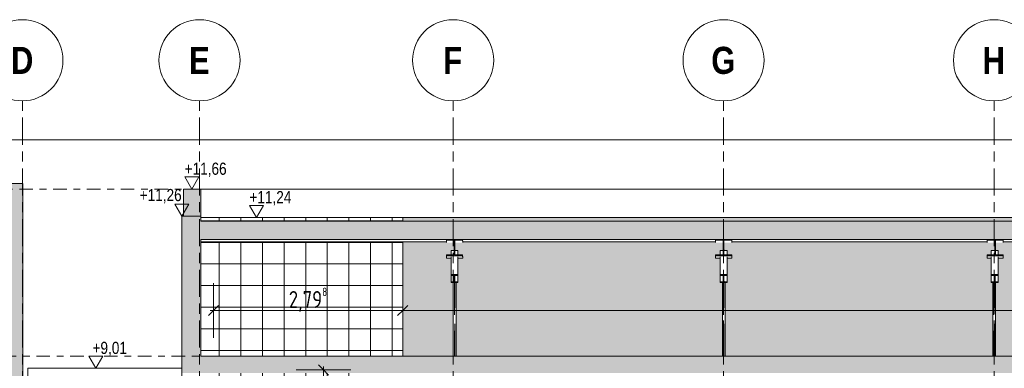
# Model space of a CAD drawing. Header units: metres. Extents: x -32 to 170, y -15 to 869.
# Tile 51 of 66: x 40.69 to 55.25, y 6.21 to 11.37. Entities that reach past the tile are written whole.
import ezdxf

# ---------------------------------------------------------------- set-up
doc = ezdxf.new("R2010")
doc.units = ezdxf.units.M
doc.header["$XCLIPFRAME"] = 2
for name, pattern in [('_Ebene_', [0.4, 0.2, -0.1, 0, -0.1]), ('_Rasterlinie_', [0.75, 0.4, -0.1, 0.15, -0.1]), ('Hidden', [0.714375, 0.47625, -0.238125])]:
    doc.linetypes.add(name, pattern=pattern)
for name, color, linetype, lineweight in [('A_Bem', 7, 'Continuous', 5), ('A_Bem-100', 7, 'Continuous', 5), ('A_Dach', 15, 'Continuous', 5), ('A_Ebenen', 130, 'Continuous', 5), ('A_Geschossdecken', 7, 'Continuous', 5), ('A_Geschossdecken_Schraffur', 7, 'Continuous', 5), ('A_Hoehenkoten', 124, 'Continuous', 5), ('A_Körper_Form', 7, 'Continuous', 5), ('A_Raster', 128, 'Continuous', 5), ('A_Scan-Pixelbild', 213, 'Continuous', 5), ('A_Tragw', 142, 'Continuous', 5), ('A_Tragwerksstützen', 7, 'Continuous', 5), ('A_Wand', 244, 'Continuous', 5), ('A_Wand_Schraff', 1, 'Continuous', 5), ('A_Wände_Oberflächenschraffur', 244, 'Continuous', 5)]:
    doc.layers.add(name, color=color, linetype=linetype, lineweight=lineweight)
doc.styles.add('Arial', font='arial.ttf', dxfattribs={"width": 0.8, "height": 0.18})
doc.styles.add('Arial Narrow_B', font='txt', dxfattribs={"height": 0.4})
doc.styles.add('ISOCPEUR_1', font='isocpeur.ttf', dxfattribs={"width": 0.8, "height": 0.25})
doc.dimstyles.new('BLB-Standard_2_5_Aussen', dxfattribs={"dimscale": 0.3048, "dimtxt": 0.248995, "dimasz": 0.492126, "dimexe": 1.32874, "dimexo": 0.0625, "dimgap": 0.032808, "dimtad": 1, "dimrnd": 0.001, "dimzin": 0, "dimdsep": 46, "dimtxsty": 'ISOCPEUR_1', "dimblk1": 'OBLIQUE', "dimblk2": 'OBLIQUE', "dimsah": 1, "dimcen": 0.09, "dimdle": 0.164042, "dimazin": 0, "dimtfac": 1, "dimtdec": 4, "dimtix": 1, "dimtmove": 0, "dimatfit": 3, "dimfxl": 1.32874, "dimfxlon": 1, "dimtvp": 1, "dimtolj": 1, "dimtzin": 0, "dimarcsym": 2})
picture_1 = doc.add_image_def('image1.jpg', size_in_pixel=(17396, 4678))
pattern_1 = [(0, (52.91895, 18.958), (0, 0.32), []), (90, (52.91895, 18.958), (-0.32, 2e-17), [])]

# ---------------------------------------------------------------- blocks, each defined once
blk = doc.blocks.new('M_W Shapes - IPE Träger 240 x 240-8069289-B')
at = {"layer": 'A_Tragw', "lineweight": 9}
h = blk.add_hatch(color=253, dxfattribs=at)
h.paths.add_polyline_path([(-4.085, 7.881), (-3.845, 7.881), (-3.845, 7.891), (-4.085, 7.891)], flags=0)
h.paths.add_polyline_path([(-3.954, 7.891), (-3.958, 7.894), (-3.96, 7.899), (-3.959, 8.107), (-3.955, 8.111), (-3.954, 8.111), (-3.974, 8.111), (-3.971, 8.107), (-3.97, 8.104), (-3.971, 7.895), (-3.974, 7.892), (-3.976, 7.891)], flags=0)
h.paths.add_polyline_path([(-3.977, 8.111), (-3.845, 8.111), (-3.845, 8.121), (-4.085, 8.121), (-4.085, 8.111)], flags=0)
at = {"layer": 'A_Tragw', "color": 250, "lineweight": 9}
for p, q in [((-3.845, 8.121), (-4.085, 8.121)), ((-4.085, 8.121), (-4.085, 8.111)), ((-4.085, 8.111), (-3.977, 8.111)), ((-4.085, 8.111), (-4.084, 8.075)), ((-3.97, 8.104), (-3.97, 7.899)), ((-3.96, 7.899), (-3.96, 8.104)), ((-3.952, 8.111), (-3.845, 8.111)), ((-3.845, 8.111), (-3.845, 8.121)), ((-3.845, 8.121), (-3.844, 8.085)), ((-3.845, 8.111), (-3.844, 8.075)), ((-3.977, 7.891), (-4.085, 7.891)), ((-4.085, 7.891), (-4.085, 7.881)), ((-4.085, 7.881), (-3.845, 7.881)), ((-4.085, 7.881), (-4.084, 7.845)), ((-3.959, 7.965), (-3.959, 7.955)), ((-3.845, 7.891), (-3.952, 7.891)), ((-3.845, 7.881), (-3.845, 7.891)), ((-3.845, 7.891), (-3.844, 7.855)), ((-3.845, 7.881), (-3.844, 7.845)), ((-4.022, 7.845), (-4.084, 7.845)), ((-3.844, 7.845), (-3.922, 7.845)), ((-3.844, 7.855), (-3.844, 7.845))]:
    blk.add_line(p, q, dxfattribs=at)
at = {"layer": 'A_Tragw', "color": 250, "lineweight": 9, "flags": 128}
for points in [[(-3.977, 8.111), (-3.976, 8.111), (-3.974, 8.111), (-3.973, 8.11), (-3.971, 8.108), (-3.971, 8.107), (-3.97, 8.105)], [(-3.96, 8.104), (-3.96, 8.105), (-3.959, 8.107), (-3.958, 8.108), (-3.957, 8.11), (-3.955, 8.111), (-3.954, 8.111), (-3.952, 8.111)], [(-3.97, 7.899), (-3.97, 7.897), (-3.971, 7.895), (-3.971, 7.894), (-3.973, 7.893), (-3.974, 7.892), (-3.976, 7.891), (-3.977, 7.891)], [(-3.952, 7.891), (-3.954, 7.891), (-3.955, 7.892), (-3.957, 7.893), (-3.958, 7.894), (-3.959, 7.895), (-3.96, 7.897), (-3.96, 7.899)]]:
    blk.add_lwpolyline(points, dxfattribs=at)
blk = doc.blocks.new('M_W Shapes - IPE Träger 240 x 240-8069297-B')
at = {"layer": 'A_Tragw', "lineweight": 9}
h = blk.add_hatch(color=253, dxfattribs=at)
h.paths.add_polyline_path([(-8.1, 7.881), (-7.86, 7.881), (-7.86, 7.891), (-8.1, 7.891)], flags=0)
h.paths.add_polyline_path([(-7.969, 7.891), (-7.973, 7.894), (-7.975, 7.899), (-7.974, 8.107), (-7.97, 8.111), (-7.969, 8.111), (-7.989, 8.111), (-7.986, 8.107), (-7.985, 8.104), (-7.986, 7.895), (-7.989, 7.892), (-7.991, 7.891)], flags=0)
h.paths.add_polyline_path([(-7.992, 8.111), (-7.86, 8.111), (-7.86, 8.121), (-8.1, 8.121), (-8.1, 8.111)], flags=0)
at = {"layer": 'A_Tragw', "color": 250, "lineweight": 9}
for p, q in [((-7.86, 8.121), (-8.1, 8.121)), ((-8.1, 8.121), (-8.1, 8.111)), ((-8.1, 8.111), (-7.992, 8.111)), ((-8.1, 8.111), (-8.099, 8.075)), ((-7.985, 8.104), (-7.985, 7.899)), ((-7.975, 7.899), (-7.975, 8.104)), ((-7.967, 8.111), (-7.86, 8.111)), ((-7.86, 8.111), (-7.86, 8.121)), ((-7.86, 8.121), (-7.859, 8.085)), ((-7.86, 8.111), (-7.859, 8.075)), ((-7.992, 7.891), (-8.1, 7.891)), ((-8.1, 7.891), (-8.1, 7.881)), ((-8.1, 7.881), (-7.86, 7.881)), ((-8.1, 7.881), (-8.099, 7.845)), ((-7.974, 7.965), (-7.974, 7.955)), ((-7.86, 7.891), (-7.967, 7.891)), ((-7.86, 7.881), (-7.86, 7.891)), ((-7.86, 7.891), (-7.859, 7.855)), ((-7.86, 7.881), (-7.859, 7.845)), ((-8.03, 7.845), (-8.099, 7.845)), ((-7.859, 7.845), (-7.93, 7.845)), ((-7.859, 7.855), (-7.859, 7.845))]:
    blk.add_line(p, q, dxfattribs=at)
at = {"layer": 'A_Tragw', "color": 250, "lineweight": 9, "flags": 128}
for points in [[(-7.992, 8.111), (-7.991, 8.111), (-7.989, 8.111), (-7.988, 8.11), (-7.986, 8.108), (-7.986, 8.107), (-7.985, 8.105)], [(-7.975, 8.104), (-7.975, 8.105), (-7.974, 8.107), (-7.973, 8.108), (-7.972, 8.11), (-7.97, 8.111), (-7.969, 8.111), (-7.967, 8.111)], [(-7.985, 7.899), (-7.985, 7.897), (-7.986, 7.895), (-7.986, 7.894), (-7.988, 7.893), (-7.989, 7.892), (-7.991, 7.891), (-7.992, 7.891)], [(-7.967, 7.891), (-7.969, 7.891), (-7.97, 7.892), (-7.972, 7.893), (-7.973, 7.894), (-7.974, 7.895), (-7.975, 7.897), (-7.975, 7.899)]]:
    blk.add_lwpolyline(points, dxfattribs=at)
blk = doc.blocks.new('M_W Shapes - IPE Träger 240 x 240-8069303-B')
at = {"layer": 'A_Tragw', "lineweight": 9}
h = blk.add_hatch(color=253, dxfattribs=at)
h.paths.add_polyline_path([(-12.08, 7.881), (-11.84, 7.881), (-11.84, 7.891), (-12.08, 7.891)], flags=0)
h.paths.add_polyline_path([(-11.949, 7.891), (-11.953, 7.894), (-11.955, 7.899), (-11.954, 8.107), (-11.95, 8.111), (-11.949, 8.111), (-11.969, 8.111), (-11.966, 8.107), (-11.965, 8.104), (-11.966, 7.895), (-11.969, 7.892), (-11.971, 7.891)], flags=0)
h.paths.add_polyline_path([(-11.972, 8.111), (-11.84, 8.111), (-11.84, 8.121), (-12.08, 8.121), (-12.08, 8.111)], flags=0)
at = {"layer": 'A_Tragw', "color": 250, "lineweight": 9}
for p, q in [((-11.84, 8.121), (-12.08, 8.121)), ((-12.08, 8.121), (-12.08, 8.111)), ((-12.08, 8.111), (-11.972, 8.111)), ((-12.08, 8.111), (-12.079, 8.075)), ((-11.965, 8.104), (-11.965, 7.899)), ((-11.955, 7.899), (-11.955, 8.104)), ((-11.947, 8.111), (-11.84, 8.111)), ((-11.84, 8.111), (-11.84, 8.121)), ((-11.84, 8.121), (-11.839, 8.085)), ((-11.84, 8.111), (-11.839, 8.075)), ((-11.972, 7.891), (-12.08, 7.891)), ((-12.08, 7.891), (-12.08, 7.881)), ((-12.08, 7.881), (-11.84, 7.881)), ((-12.08, 7.881), (-12.079, 7.845)), ((-11.954, 7.965), (-11.954, 7.955)), ((-11.84, 7.891), (-11.947, 7.891)), ((-11.84, 7.881), (-11.84, 7.891)), ((-11.84, 7.891), (-11.839, 7.855)), ((-11.84, 7.881), (-11.839, 7.845)), ((-12.01, 7.845), (-12.079, 7.845)), ((-11.839, 7.845), (-11.91, 7.845)), ((-11.839, 7.855), (-11.839, 7.845))]:
    blk.add_line(p, q, dxfattribs=at)
at = {"layer": 'A_Tragw', "color": 250, "lineweight": 9, "flags": 128}
for points in [[(-11.972, 8.111), (-11.971, 8.111), (-11.969, 8.111), (-11.968, 8.11), (-11.966, 8.108), (-11.966, 8.107), (-11.965, 8.105)], [(-11.955, 8.104), (-11.955, 8.105), (-11.954, 8.107), (-11.953, 8.108), (-11.952, 8.11), (-11.95, 8.111), (-11.949, 8.111), (-11.947, 8.111)], [(-11.965, 7.899), (-11.965, 7.897), (-11.966, 7.895), (-11.966, 7.894), (-11.968, 7.893), (-11.969, 7.892), (-11.971, 7.891), (-11.972, 7.891)], [(-11.947, 7.891), (-11.949, 7.891), (-11.95, 7.892), (-11.952, 7.893), (-11.953, 7.894), (-11.954, 7.895), (-11.955, 7.897), (-11.955, 7.899)]]:
    blk.add_lwpolyline(points, dxfattribs=at)
blk = doc.blocks.new('M_W Shapes-Column - IPE Träger 40 x 80-V122-B')
at = {"layer": 'A_Tragwerksstützen', "color": 250, "linetype": 'Hidden', "lineweight": 9}
for p, q in [((-3.983, 7.483), (-3.983, 6.395)), ((-3.975, 6.395), (-3.975, 7.483))]:
    blk.add_line(p, q, dxfattribs=at)
blk = doc.blocks.new('M_W Shapes-Column - IPE Träger 40 x 80-V123-B')
at = {"layer": 'A_Tragwerksstützen', "color": 250, "linetype": 'Hidden', "lineweight": 9}
for p, q in [((-7.983, 7.483), (-7.983, 6.395)), ((-7.975, 6.395), (-7.975, 7.483))]:
    blk.add_line(p, q, dxfattribs=at)
blk = doc.blocks.new('M_W Shapes - IPE Träger 100 x 100-8069349-B')
at = {"layer": 'A_Tragw', "lineweight": 9}
h = blk.add_hatch(color=253, dxfattribs=at)
h.paths.add_polyline_path([(-4.022, 7.483), (-3.922, 7.483), (-3.922, 7.495), (-4.022, 7.495)], flags=0)
h.paths.add_polyline_path([(-3.961, 7.589), (-3.96, 7.589), (-3.922, 7.589), (-3.922, 7.601), (-4.022, 7.601), (-4.022, 7.589), (-3.985, 7.589)], flags=0)
h.paths.add_polyline_path([(-3.983, 7.495), (-3.963, 7.496), (-3.966, 7.498), (-3.967, 7.502), (-3.967, 7.504), (-3.967, 7.584), (-3.964, 7.587), (-3.961, 7.589), (-3.982, 7.588), (-3.979, 7.585), (-3.978, 7.582), (-3.977, 7.574), (-3.978, 7.5), (-3.98, 7.497), (-3.982, 7.496)], flags=0)
at = {"layer": 'A_Tragw', "color": 250, "lineweight": 9}
for p, q in [((-4.022, 7.955), (-3.97, 7.955)), ((-4.022, 7.955), (-4.022, 7.891)), ((-3.96, 7.955), (-3.922, 7.955)), ((-3.922, 7.955), (-3.922, 7.946)), ((-3.922, 7.955), (-3.922, 7.891)), ((-4.022, 7.863), (-4.022, 7.601)), ((-3.922, 7.863), (-3.922, 7.601)), ((-3.922, 7.495), (-3.922, 7.856)), ((-3.922, 7.601), (-4.022, 7.601)), ((-4.022, 7.601), (-4.022, 7.589)), ((-4.022, 7.589), (-3.985, 7.589)), ((-4.022, 7.589), (-4.022, 7.495)), ((-3.977, 7.58), (-3.977, 7.504)), ((-3.967, 7.504), (-3.967, 7.58)), ((-3.96, 7.589), (-3.922, 7.589)), ((-3.922, 7.589), (-3.922, 7.601)), ((-3.985, 7.495), (-4.022, 7.495)), ((-4.022, 7.495), (-4.022, 7.483)), ((-4.022, 7.483), (-3.922, 7.483)), ((-3.922, 7.495), (-3.96, 7.495)), ((-3.922, 7.483), (-3.922, 7.495))]:
    blk.add_line(p, q, dxfattribs=at)
at = {"layer": 'A_Tragw', "color": 250, "lineweight": 9, "flags": 128}
for points in [[(-3.985, 7.589), (-3.983, 7.589), (-3.982, 7.588), (-3.98, 7.587), (-3.979, 7.585), (-3.978, 7.584), (-3.978, 7.582), (-3.977, 7.58)], [(-3.967, 7.58), (-3.967, 7.582), (-3.967, 7.584), (-3.966, 7.585), (-3.964, 7.587), (-3.963, 7.588), (-3.961, 7.589), (-3.96, 7.589)], [(-3.977, 7.504), (-3.978, 7.502), (-3.978, 7.5), (-3.979, 7.498), (-3.98, 7.497), (-3.982, 7.496), (-3.983, 7.495), (-3.985, 7.495)], [(-3.96, 7.495), (-3.961, 7.495), (-3.963, 7.496), (-3.964, 7.497), (-3.966, 7.498), (-3.967, 7.5), (-3.967, 7.502), (-3.967, 7.504)]]:
    blk.add_lwpolyline(points, dxfattribs=at)
blk = doc.blocks.new('M_W Shapes - IPE Träger 100 x 100-V128-B')
at = {"layer": 'A_Tragw', "lineweight": 9}
h = blk.add_hatch(color=253, dxfattribs=at)
h.paths.add_polyline_path([(-8.03, 7.483), (-7.93, 7.483), (-7.93, 7.495), (-8.03, 7.495)], flags=0)
h.paths.add_polyline_path([(-7.969, 7.589), (-7.967, 7.589), (-7.93, 7.589), (-7.93, 7.601), (-8.03, 7.601), (-8.03, 7.589), (-7.992, 7.589)], flags=0)
h.paths.add_polyline_path([(-7.991, 7.495), (-7.97, 7.496), (-7.973, 7.498), (-7.975, 7.502), (-7.975, 7.504), (-7.974, 7.584), (-7.972, 7.587), (-7.969, 7.589), (-7.989, 7.588), (-7.986, 7.585), (-7.985, 7.582), (-7.985, 7.574), (-7.986, 7.5), (-7.988, 7.497), (-7.989, 7.496)], flags=0)
at = {"layer": 'A_Tragw', "color": 250, "lineweight": 9}
for p, q in [((-8.03, 7.955), (-7.985, 7.955)), ((-8.03, 7.955), (-8.03, 7.891)), ((-7.975, 7.955), (-7.93, 7.955)), ((-7.93, 7.955), (-7.93, 7.946)), ((-7.93, 7.955), (-7.93, 7.891)), ((-8.03, 7.863), (-8.03, 7.601)), ((-7.93, 7.863), (-7.93, 7.601)), ((-7.93, 7.495), (-7.93, 7.856)), ((-7.93, 7.601), (-8.03, 7.601)), ((-8.03, 7.601), (-8.03, 7.589)), ((-8.03, 7.589), (-7.992, 7.589)), ((-8.03, 7.589), (-8.03, 7.495)), ((-7.985, 7.58), (-7.985, 7.504)), ((-7.975, 7.504), (-7.975, 7.58)), ((-7.967, 7.589), (-7.93, 7.589)), ((-7.93, 7.589), (-7.93, 7.601)), ((-7.992, 7.495), (-8.03, 7.495)), ((-8.03, 7.495), (-8.03, 7.483)), ((-8.03, 7.483), (-7.93, 7.483)), ((-7.93, 7.495), (-7.967, 7.495)), ((-7.93, 7.483), (-7.93, 7.495))]:
    blk.add_line(p, q, dxfattribs=at)
at = {"layer": 'A_Tragw', "color": 250, "lineweight": 9, "flags": 128}
for points in [[(-7.992, 7.589), (-7.991, 7.589), (-7.989, 7.588), (-7.988, 7.587), (-7.986, 7.585), (-7.986, 7.584), (-7.985, 7.582), (-7.985, 7.58)], [(-7.975, 7.58), (-7.975, 7.582), (-7.974, 7.584), (-7.973, 7.585), (-7.972, 7.587), (-7.97, 7.588), (-7.969, 7.589), (-7.967, 7.589)], [(-7.985, 7.504), (-7.985, 7.502), (-7.986, 7.5), (-7.986, 7.498), (-7.988, 7.497), (-7.989, 7.496), (-7.991, 7.495), (-7.992, 7.495)], [(-7.967, 7.495), (-7.969, 7.495), (-7.97, 7.496), (-7.972, 7.497), (-7.973, 7.498), (-7.974, 7.5), (-7.975, 7.502), (-7.975, 7.504)]]:
    blk.add_lwpolyline(points, dxfattribs=at)
blk = doc.blocks.new('M_W Shapes - IPE Träger 100 x 100-V129-B')
at = {"layer": 'A_Tragw', "lineweight": 9}
h = blk.add_hatch(color=253, dxfattribs=at)
h.paths.add_polyline_path([(-12.01, 7.483), (-11.91, 7.483), (-11.91, 7.495), (-12.01, 7.495)], flags=0)
h.paths.add_polyline_path([(-11.949, 7.589), (-11.947, 7.589), (-11.91, 7.589), (-11.91, 7.601), (-12.01, 7.601), (-12.01, 7.589), (-11.972, 7.589)], flags=0)
h.paths.add_polyline_path([(-11.971, 7.495), (-11.95, 7.496), (-11.953, 7.498), (-11.955, 7.502), (-11.955, 7.504), (-11.954, 7.584), (-11.952, 7.587), (-11.949, 7.589), (-11.969, 7.588), (-11.966, 7.585), (-11.965, 7.582), (-11.965, 7.574), (-11.965, 7.5), (-11.968, 7.497), (-11.969, 7.496)], flags=0)
at = {"layer": 'A_Tragw', "color": 250, "lineweight": 9}
for p, q in [((-12.01, 7.955), (-11.965, 7.955)), ((-12.01, 7.955), (-12.01, 7.891)), ((-11.955, 7.955), (-11.91, 7.955)), ((-11.91, 7.955), (-11.91, 7.946)), ((-11.91, 7.955), (-11.91, 7.891)), ((-12.01, 7.863), (-12.01, 7.601)), ((-11.91, 7.863), (-11.91, 7.601)), ((-11.91, 7.495), (-11.91, 7.856)), ((-11.91, 7.601), (-12.01, 7.601)), ((-12.01, 7.601), (-12.01, 7.589)), ((-12.01, 7.589), (-11.972, 7.589)), ((-12.01, 7.589), (-12.01, 7.495)), ((-11.965, 7.58), (-11.965, 7.504)), ((-11.955, 7.504), (-11.955, 7.58)), ((-11.947, 7.589), (-11.91, 7.589)), ((-11.91, 7.589), (-11.91, 7.601)), ((-11.972, 7.495), (-12.01, 7.495)), ((-12.01, 7.495), (-12.01, 7.483)), ((-12.01, 7.483), (-11.91, 7.483)), ((-11.91, 7.495), (-11.947, 7.495)), ((-11.91, 7.483), (-11.91, 7.495))]:
    blk.add_line(p, q, dxfattribs=at)
at = {"layer": 'A_Tragw', "color": 250, "lineweight": 9, "flags": 128}
for points in [[(-11.972, 7.589), (-11.971, 7.589), (-11.969, 7.588), (-11.968, 7.587), (-11.966, 7.585), (-11.965, 7.584), (-11.965, 7.582), (-11.965, 7.58)], [(-11.955, 7.58), (-11.955, 7.582), (-11.954, 7.584), (-11.953, 7.585), (-11.952, 7.587), (-11.95, 7.588), (-11.949, 7.589), (-11.947, 7.589)], [(-11.965, 7.504), (-11.965, 7.502), (-11.965, 7.5), (-11.966, 7.498), (-11.968, 7.497), (-11.969, 7.496), (-11.971, 7.495), (-11.972, 7.495)], [(-11.947, 7.495), (-11.949, 7.495), (-11.95, 7.496), (-11.952, 7.497), (-11.953, 7.498), (-11.954, 7.5), (-11.955, 7.502), (-11.955, 7.504)]]:
    blk.add_lwpolyline(points, dxfattribs=at)
blk = doc.blocks.new('Höhenkoten - leer-6237472-B')
at = {"layer": 'A_Hoehenkoten'}
for p, q in [((-6.231, -1.56), (-6.023, -1.56)), ((-6.127, -1.74), (-6.231, -1.56)), ((-6.127, -1.74), (-6.023, -1.56))]:
    blk.add_line(p, q, dxfattribs=at)
blk = doc.blocks.new('Raster - Raster-989695-B')
at = {"layer": 'A_Raster', "lineweight": 9}
blk.add_circle((19.983, 10.771), 0.6, dxfattribs=at)
blk = doc.blocks.new('DIMBLOCK111-B')
at = {"layer": 'A_Bem-100', "lineweight": 9}
for p, q in [((45.184, 6.19), (45.109, 6.265)), ((45.184, 6.19), (45.259, 6.115)), ((45.184, -1.74), (45.109, -1.665)), ((45.184, -1.74), (45.259, -1.815))]:
    blk.add_line(p, q, dxfattribs=at)
at = {"layer": 'A_Bem-100'}
for p, q in [((45.589, 6.19), (44.779, 6.19)), ((45.184, -1.74), (45.184, 6.24)), ((45.184, 6.19), (45.589, 6.19)), ((45.589, -1.74), (44.779, -1.74)), ((45.184, -1.74), (45.589, -1.74))]:
    blk.add_line(p, q, dxfattribs=at)
at = {"layer": 'A_Bem-100', "color": 0, "insert": (44.847, 1.985), "char_height": 0.25, "width": 0.57664, "attachment_point": 1, "rotation": 90, "line_spacing_factor": 1.149209, "style": 'ISOCPEUR_1'}
blk.add_mtext('7,93', dxfattribs=at)
blk = doc.blocks.new('_Oblique')
at = {"color": 0, "linetype": 'ByBlock', "lineweight": -2}
blk.add_line((-0.5, -0.5), (0.5, 0.5), dxfattribs=at)
blk = doc.blocks.new('DIMBLOCK112-B')
at = {"layer": 'A_Bem-100'}
for p, q in [((43.557, 6.666), (43.557, 7.476)), ((46.354, 6.666), (46.354, 7.476)), ((43.507, 7.071), (46.354, 7.071)), ((43.557, 7.071), (43.557, 6.666)), ((46.354, 7.071), (46.354, 6.666))]:
    blk.add_line(p, q, dxfattribs=at)
at = {"layer": 'A_Bem-100', "lineweight": 9}
for p, q in [((43.557, 7.071), (43.632, 7.146)), ((46.354, 7.071), (46.429, 7.146)), ((43.557, 7.071), (43.482, 6.996)), ((46.354, 7.071), (46.279, 6.996))]:
    blk.add_line(p, q, dxfattribs=at)
at = {"layer": 'A_Bem-100', "color": 0, "insert": (44.67, 7.408), "char_height": 0.25, "width": 0.68419, "attachment_point": 1, "line_spacing_factor": 1.149209, "style": 'ISOCPEUR_1'}
blk.add_mtext('2,79\\A2\\H0.5x;\\S8^  ;\\H2x;', dxfattribs=at)
blk = doc.blocks.new('DIMBLOCK113-B')
at = {"layer": 'A_Bem-100'}
for p, q in [((46.354, 6.666), (46.354, 7.476)), ((75.835, 6.666), (75.835, 7.476)), ((46.354, 7.071), (75.835, 7.071)), ((46.354, 7.071), (46.354, 6.666)), ((75.835, 7.071), (75.835, 6.666))]:
    blk.add_line(p, q, dxfattribs=at)
at = {"layer": 'A_Bem-100', "lineweight": 9}
for p, q in [((46.354, 7.071), (46.429, 7.146)), ((75.835, 7.071), (75.91, 7.146)), ((46.354, 7.071), (46.279, 6.996)), ((75.835, 7.071), (75.76, 6.996))]:
    blk.add_line(p, q, dxfattribs=at)
at = {"layer": 'A_Bem-100', "color": 0, "insert": (60.776, 7.408), "char_height": 0.25, "width": 0.76486, "attachment_point": 1, "line_spacing_factor": 1.149209, "style": 'ISOCPEUR_1'}
blk.add_mtext('29,48', dxfattribs=at)

msp = doc.modelspace()

# ---------------------------------------------------------------- hatches: boundary and pattern name
at = {"layer": 'A_Dach', "lineweight": 9}
msp.add_hatch(color=253, dxfattribs=at).paths.add_polyline_path([(78.8069, 8.1214), (78.8069, 8.3916), (43.3666, 8.3916), (43.3666, 8.1214), (78.5108, 8.1214)], flags=0)
at = {"layer": 'A_Geschossdecken_Schraffur', "lineweight": 9}
for points in [[(43.3703, 8.4649), (43.3703, 8.8649), (43.112, 8.8649), (43.112, 8.4649)], [(43.3372, 6.1449), (78.8805, 6.1449), (78.8805, 6.3949), (43.3372, 6.3949)]]:
    msp.add_hatch(color=253, dxfattribs=at).paths.add_polyline_path(points, flags=0)
at = {"layer": 'A_Körper_Form'}
msp.add_hatch(color=121, dxfattribs=at).paths.add_polyline_path([(37.915, -9.3653), (40.7382, -9.3653), (40.7382, 8.949), (37.915, 8.949), (37.915, -8.0574)], flags=0)
at = {"layer": 'A_Wand_Schraff', "lineweight": 9}
msp.add_hatch(color=253, dxfattribs=at).paths.add_polyline_path([(43.3372, 6.1449), (43.3372, 6.3949), (43.3666, 6.3949), (43.3666, 8.4649), (43.0866, 8.4649), (43.0866, 6.1449)], flags=0)
at = {"layer": 'A_Wände_Oberflächenschraffur'}
h = msp.add_hatch(dxfattribs=at)
h.set_pattern_fill('FP_61', color=133, style=0, pattern_type=2)
h.set_pattern_definition(pattern_1)
h.paths.add_polyline_path([(46.0562, -4.049), (46.0562, -3.1077), (45.7302, -3.1001), (45.4463, -3.1051), (43.4872, -3.0901), (43.4872, -4.049), (43.7144, -4.049)], flags=0)
h.paths.add_polyline_path([(44.7303, -2.7907), (45.6738, -2.7751), (45.6738, 6.1449), (43.5566, 6.1449), (43.5572, -2.7683), (44.4649, -2.785)], flags=0)
h.paths.add_polyline_path([(46.3545, 6.3949), (46.3545, 8.0849), (43.3666, 8.0849), (43.3666, 8.3916), (46.3545, 8.3916), (46.3545, 8.4449), (43.3666, 8.4449), (43.3666, 6.3949), (45.2792, 6.3949)], flags=0)
h = msp.add_hatch(dxfattribs=at)
h.set_pattern_fill('FP_61', color=133, style=0, pattern_type=2)
h.set_pattern_definition(pattern_1)
h.paths.add_polyline_path([(46.0562, -4.049), (46.0562, -3.1077), (45.7302, -3.1001), (45.4463, -3.1051), (43.4872, -3.0901), (43.4872, -4.049), (43.7144, -4.049)], flags=0)
h.paths.add_polyline_path([(44.7303, -2.7907), (45.6738, -2.7751), (45.6738, 6.1449), (43.5566, 6.1449), (43.5572, -2.7683), (44.4649, -2.785)], flags=0)
h.paths.add_polyline_path([(46.3545, 6.3949), (46.3545, 8.0849), (43.3666, 8.0849), (43.3666, 8.3916), (46.3545, 8.3916), (46.3545, 8.4449), (43.3666, 8.4449), (43.3666, 6.3949), (45.2792, 6.3949)], flags=0)
h = msp.add_hatch(dxfattribs=at)
h.set_pattern_fill('FP_54', style=0, pattern_type=2)
h.set_pattern_definition([(0, (52.91895, 18.958), (0.813, 0.203), [0.007, -0.603, 0.007, -0.603, -3.251]), (0, (52.91895, 18.958), (0.813, 0.203), [-1.219, 0.007, -1.212, 0.007, -0.603, -1.422]), (0, (52.91895, 18.958), (0.813, 0.203), [-3.048, 0.007, -0.4, 0.007, -1.009]), (120, (53.22295, 19.06), (-0.5823032, 0.6025787), [0.007, -0.603, 0.007, -0.603, -3.251]), (120, (53.22295, 19.06), (-0.5823032, 0.6025787), [-1.219, 0.007, -1.212, 0.007, -0.603, -1.422]), (120, (53.22295, 19.06), (-0.5823032, 0.6025787), [-3.048, 0.007, -0.4, 0.007, -1.009]), (240, (53.32495, 19.466), (-0.2306968, -0.8055787), [0.007, -0.603, 0.007, -0.603, -3.251]), (240, (53.32495, 19.466), (-0.2306968, -0.8055787), [-1.219, 0.007, -1.212, 0.007, -0.603, -1.422]), (240, (53.32495, 19.466), (-0.2306968, -0.8055787), [-3.048, 0.007, -0.4, 0.007, -1.009])])
h.paths.add_polyline_path([(46.3545, 6.3949), (47.1024, 6.3949), (47.1024, 7.483), (47.0712, 7.483), (47.0712, 7.8449), (47.0015, 7.8449), (47.0012, 7.8911), (47.0714, 7.8911), (47.0714, 7.9549), (47.1162, 7.9549), (47.1162, 8.068), (47.1142, 8.0727), (47.1088, 8.0749), (47.0015, 8.0749), (47.0012, 8.0849), (46.3545, 8.0849), (46.3545, 6.6543)], flags=0)
h.paths.add_polyline_path([(47.1424, 6.3949), (51.0824, 6.3949), (51.0824, 7.483), (51.0512, 7.483), (51.0512, 7.8449), (50.9815, 7.8449), (50.9812, 7.8911), (51.0514, 7.8911), (51.0514, 7.9549), (51.0962, 7.9549), (51.0962, 8.068), (51.0942, 8.0727), (51.0888, 8.0749), (50.9815, 8.0749), (50.9812, 8.0849), (47.2414, 8.0849), (47.2415, 8.0749), (47.1341, 8.0749), (47.1287, 8.0726), (47.1265, 8.0672), (47.1265, 7.9549), (47.1714, 7.9549), (47.1715, 7.8911), (47.2412, 7.8911), (47.2415, 7.8449), (47.1714, 7.8449), (47.1712, 7.4831), (47.1424, 7.483), (47.1424, 6.6543)], flags=0)
h.paths.add_polyline_path([(58.2129, 6.3949), (59.0708, 6.3949), (59.0708, 7.4802), (59.0581, 7.4802), (59.0581, 7.8449), (59.0015, 7.8449), (59.0012, 7.8911), (59.0583, 7.8911), (59.0583, 7.9349), (59.1162, 7.9349), (59.1162, 8.068), (59.1142, 8.0727), (59.1088, 8.0749), (59.0015, 8.0749), (59.0012, 8.0849), (55.2364, 8.0849), (55.2365, 8.0749), (55.1291, 8.0749), (55.1237, 8.0726), (55.1215, 8.0672), (55.1215, 7.9549), (55.1588, 7.9549), (55.1588, 7.8911), (55.2362, 7.8911), (55.2365, 7.8449), (55.1588, 7.8449), (55.1586, 7.4831), (55.1223, 7.483), (55.1223, 6.3949), (55.3132, 6.3949)], flags=0)
h.paths.add_polyline_path([(59.1108, 6.3949), (63.0708, 6.3949), (63.0708, 7.4802), (63.0527, 7.4802), (63.0527, 7.8449), (62.9965, 7.8449), (62.9962, 7.8911), (63.0529, 7.8911), (63.053, 7.9349), (63.1112, 7.9349), (63.1112, 8.068), (63.1092, 8.0727), (63.1038, 8.0749), (62.9965, 8.0749), (62.9962, 8.0849), (59.2414, 8.0849), (59.2415, 8.0749), (59.1341, 8.0749), (59.1287, 8.0726), (59.1265, 8.0672), (59.1265, 7.9349), (59.1583, 7.9349), (59.1583, 7.8911), (59.2412, 7.8911), (59.2415, 7.8449), (59.1583, 7.8449), (59.1581, 7.4802), (59.1108, 7.4802), (59.1108, 6.6543)], flags=0)
h.paths.add_polyline_path([(75.8345, 6.3949), (75.8345, 8.0849), (75.2189, 8.0849), (75.219, 8.0749), (75.1078, 8.0739), (75.105, 8.0711), (75.104, 8.0672), (75.104, 7.9349), (75.1331, 7.9349), (75.1331, 7.8911), (75.2187, 7.8911), (75.219, 7.8449), (75.1331, 7.8449), (75.1329, 7.468), (75.1154, 7.468), (75.1154, 6.3949), (75.6111, 6.3949)], flags=0)
h.paths.add_polyline_path([(75.0754, 6.3949), (75.0754, 7.468), (75.0329, 7.468), (75.0329, 7.8449), (74.979, 7.8449), (74.9787, 7.8911), (75.0331, 7.8911), (75.0331, 7.9349), (75.0937, 7.9349), (75.093, 8.0711), (75.0902, 8.0739), (75.0863, 8.0749), (74.979, 8.0749), (74.9787, 8.0849), (71.2214, 8.0849), (71.2215, 8.0749), (71.1103, 8.0739), (71.1075, 8.0711), (71.1065, 8.0672), (71.1065, 7.9349), (71.1456, 7.9349), (71.1456, 7.8911), (71.2212, 7.8911), (71.2215, 7.8449), (71.1456, 7.8449), (71.1454, 7.468), (71.1029, 7.468), (71.1029, 6.3949), (72.7114, 6.3949)], flags=0)
h.paths.add_polyline_path([(71.0629, 6.3949), (71.0629, 7.468), (71.0454, 7.468), (71.0454, 7.8449), (70.9815, 7.8449), (70.9812, 7.8911), (71.0456, 7.8911), (71.0456, 7.9349), (71.0962, 7.9349), (71.0955, 8.0711), (71.0927, 8.0739), (71.0888, 8.0749), (70.9815, 8.0749), (70.9812, 8.0849), (67.2314, 8.0849), (67.2315, 8.0749), (67.1241, 8.0749), (67.1187, 8.0726), (67.1165, 8.0672), (67.1165, 7.9349), (67.163, 7.9349), (67.163, 7.8911), (67.2312, 7.8911), (67.2315, 7.8449), (67.163, 7.8449), (67.1627, 7.4924), (67.1108, 7.4924), (67.1108, 6.3949), (69.8117, 6.3949)], flags=0)
h.paths.add_polyline_path([(67.0708, 6.3949), (67.0708, 7.4924), (67.0627, 7.4924), (67.0627, 7.8449), (66.9915, 7.8449), (66.9912, 7.8911), (67.0629, 7.8911), (67.063, 7.9349), (67.1062, 7.9349), (67.1062, 8.068), (67.1042, 8.0727), (67.0988, 8.0749), (66.9915, 8.0749), (66.9912, 8.0849), (63.2364, 8.0849), (63.2365, 8.0749), (63.1291, 8.0749), (63.1237, 8.0726), (63.1215, 8.0672), (63.1215, 7.9349), (63.153, 7.9349), (63.153, 7.8911), (63.2362, 7.8911), (63.2365, 7.8449), (63.153, 7.8449), (63.1527, 7.4802), (63.1108, 7.4802), (63.1108, 6.3949), (66.912, 6.3949)], flags=0)
h.paths.add_polyline_path([(51.1224, 6.3949), (55.0823, 6.3949), (55.0823, 7.483), (55.0586, 7.483), (55.0586, 7.8449), (54.9965, 7.8449), (54.9962, 7.8911), (55.0588, 7.8911), (55.0588, 7.9549), (55.1112, 7.9549), (55.1112, 8.068), (55.1092, 8.0727), (55.1038, 8.0749), (54.9965, 8.0749), (54.9962, 8.0849), (51.2214, 8.0849), (51.2215, 8.0749), (51.1141, 8.0749), (51.1087, 8.0726), (51.1065, 8.0672), (51.1065, 7.9549), (51.1514, 7.9549), (51.1514, 7.8911), (51.2212, 7.8911), (51.2215, 7.8449), (51.1514, 7.8449), (51.1512, 7.4831), (51.1224, 7.483), (51.1224, 6.6543)], flags=0)
h.paths.add_polyline_path([(75.0754, 7.4799), (75.075, 7.4799), (75.075, 7.4799)], flags=0)
h.paths.add_polyline_path([(59.1207, 7.4919), (59.1108, 7.4921), (59.1108, 7.492), (59.1197, 7.4919)], flags=0)
h.paths.add_polyline_path([(67.1254, 7.5041), (67.1177, 7.5044), (67.1244, 7.5041)], flags=0)
h.paths.add_polyline_path([(64.0123, 8.3916), (75.8345, 8.3916), (75.8345, 8.4449), (46.3545, 8.4449), (46.3545, 8.3916), (61.1126, 8.3916)], flags=0)

# ---------------------------------------------------------------- linework, layer by layer
at = {"layer": 'A_Dach', "color": 250, "lineweight": 9}
for p, q in [((78.8069, 8.3916), (43.3666, 8.3916)), ((43.3666, 8.1214), (78.8069, 8.1214)), ((43.3666, 8.0849), (47.0014, 8.0849)), ((47.2414, 8.0849), (50.9814, 8.0849)), ((51.2214, 8.0849), (54.9964, 8.0849)), ((55.2364, 8.0849), (59.0014, 8.0849))]:
    msp.add_line(p, q, dxfattribs=at)
at = {"layer": 'A_Ebenen', "color": 170, "linetype": '_Ebene_', "lineweight": 9}
for p, q in [((35.6847, 8.865), (85.6372, 8.865)), ((85.6372, 6.3949), (35.6364, 6.3949))]:
    msp.add_line(p, q, dxfattribs=at)
at = {"layer": 'A_Geschossdecken', "color": 250, "lineweight": 9}
for p, q in [((43.112, 8.8649), (79.1069, 8.8649)), ((43.112, 8.8649), (43.112, 8.4649)), ((43.3703, 8.4649), (43.3703, 8.8649)), ((43.3705, 8.8649), (43.3705, 8.4649)), ((43.112, 8.4649), (43.3705, 8.4649)), ((78.8069, 6.3949), (43.3666, 6.3949))]:
    msp.add_line(p, q, dxfattribs=at)
at = {"layer": 'A_Körper_Form', "color": 253, "lineweight": 9}
for p, q in [((40.7382, 8.949), (37.915, 8.949)), ((40.7382, -9.3653), (40.7382, 8.949))]:
    msp.add_line(p, q, dxfattribs=at)
at = {"layer": 'A_Raster', "linetype": '_Rasterlinie_', "lineweight": 9}
for p, q in [((40.7294, -12.2276), (40.7294, 10.1714)), ((43.3494, -12.2276), (43.3494, 10.1714)), ((47.0994, -12.2276), (47.0994, 10.1714)), ((51.0994, -12.2276), (51.0994, 10.1714)), ((55.0994, -12.2276), (55.0994, 10.1714))]:
    msp.add_line(p, q, dxfattribs=at)
at = {"layer": 'A_Tragwerksstützen', "color": 250, "lineweight": 9}
for p, q in [((47.1024, 6.3949), (47.1024, 7.483)), ((47.1424, 7.4831), (47.1424, 6.3949)), ((51.0824, 6.3949), (51.0824, 7.483)), ((51.1224, 7.4831), (51.1224, 6.3949)), ((55.0823, 6.3949), (55.0823, 7.483)), ((55.1223, 7.483), (55.1223, 6.3949))]:
    msp.add_line(p, q, dxfattribs=at)
at = {"layer": 'A_Wand', "color": 250, "lineweight": 9}
for p, q in [((43.0866, 8.4649), (43.0866, 2.2149)), ((43.112, 8.4649), (43.0866, 8.4649)), ((43.3666, 8.3916), (43.3666, 8.4649)), ((78.8069, 8.4449), (43.3666, 8.4449)), ((46.3545, 8.3916), (46.3545, 8.4449)), ((43.3666, 6.3949), (43.3666, 8.1214)), ((46.3545, 6.3949), (46.3545, 8.0849)), ((43.0866, 6.2149), (40.8081, 6.2149)), ((40.8081, 6.2149), (40.8081, 2.2149))]:
    msp.add_line(p, q, dxfattribs=at)

# ---------------------------------------------------------------- block references
at = {"layer": 'A_Hoehenkoten'}
for p in [(49.3616, 10.6052), (50.3195, 10.1852), (47.944, 7.9552)]:
    msp.add_blockref('Höhenkoten - leer-6237472-B', p, dxfattribs=at)
at = {"layer": 'A_Hoehenkoten', "extrusion": (0, 0, -1)}
msp.add_blockref('Höhenkoten - leer-6237472-B', (-36.96, 10.2052), dxfattribs=at)
at = {"layer": 'A_Raster', "lineweight": 9}
for p in [(20.7468, 0), (23.3668, 0), (27.1168, 0), (31.1168, 0), (35.1168, 0)]:
    msp.add_blockref('Raster - Raster-989695-B', p, dxfattribs=at)
at = {"layer": 'A_Tragw', "color": 250, "lineweight": 9}
for name in ['M_W Shapes - IPE Träger 240 x 240-8069303-B', 'M_W Shapes - IPE Träger 240 x 240-8069297-B', 'M_W Shapes - IPE Träger 240 x 240-8069289-B', 'M_W Shapes - IPE Träger 100 x 100-V129-B', 'M_W Shapes - IPE Träger 100 x 100-V128-B', 'M_W Shapes - IPE Träger 100 x 100-8069349-B']:
    msp.add_blockref(name, (59.0809, 0), dxfattribs=at)
at = {"layer": 'A_Tragwerksstützen', "color": 250, "linetype": 'Hidden', "lineweight": 9}
for name, p in [('M_W Shapes-Column - IPE Träger 40 x 80-V123-B', (55.101, 0)), ('M_W Shapes-Column - IPE Träger 40 x 80-V123-B', (59.0809, 0)), ('M_W Shapes-Column - IPE Träger 40 x 80-V122-B', (59.0809, 0))]:
    msp.add_blockref(name, p, dxfattribs=at)

# ---------------------------------------------------------------- texts
at = {"layer": 'A_Hoehenkoten', "char_height": 0.18, "attachment_point": 1, "line_spacing_factor": 0.941778, "style": 'Arial'}
for s, insert, width in [('+11,66', (43.1292, 9.2571), 0.733812), ('+11,26', (42.4643, 8.8677), 0.733812), ('+11,24', (44.0871, 8.8371), 0.733812), ('+9,01', (41.7667, 6.6071), 0.601593)]:
    msp.add_mtext(s, dxfattribs=dict(at, insert=insert, width=width))
at = {"layer": 'A_Raster', "char_height": 0.4, "attachment_point": 1, "style": 'Arial Narrow_B'}
for s, insert, width in [('\\fArial Narrow|b1|i0|c0|p34|;D', (40.5609, 10.9697), 0.400844), ('\\fArial Narrow|b1|i0|c0|p34|;E', (43.1939, 10.9697), 0.368776), ('\\fArial Narrow|b1|i0|c0|p34|;F', (46.9539, 10.9697), 0.344726), ('\\fArial Narrow|b1|i0|c0|p34|;G', (50.9174, 10.9697), 0.432911), ('\\fArial Narrow|b1|i0|c0|p34|;H', (54.9309, 10.9697), 0.400844)]:
    msp.add_mtext(s, dxfattribs=dict(at, insert=insert, width=width))

# ---------------------------------------------------------------- dimensions: what is measured, and where the dimension line sits
at = {"layer": 'A_Bem'}
dim = msp.add_linear_dim(base=(46.3545, 7.0711), p1=(43.5566, 6.6661), p2=(46.3545, 6.6661), text='\\A1;2,79\\Q;{\\A1;{\\H0.5x;\\S8^ ;}}', dimstyle='BLB-Standard_2_5_Aussen', override={"dimpost": '<>', "dimfxl": 2.797893}, dxfattribs=at)
dim.commit()
dim.dimension.update_dxf_attribs({"geometry": 'DIMBLOCK112-B', "text_midpoint": (44.9555, 7.2311)})
dim = msp.add_linear_dim(base=(75.8345, 7.0711), p1=(46.3545, 6.6661), p2=(75.8345, 6.6661), dimstyle='BLB-Standard_2_5_Aussen', override={"dimpost": '<>', "dimfxl": 29.480035}, dxfattribs=at)
dim.commit()
dim.dimension.update_dxf_attribs({"geometry": 'DIMBLOCK113-B', "text_midpoint": (61.0945, 7.2061)})
dim = msp.add_linear_dim(base=(45.1838, 6.1901), p1=(45.5888, -1.7403), p2=(45.5888, 6.1901), angle=90, dimstyle='BLB-Standard_2_5_Aussen', override={"dimpost": '<>', "dimfxl": 7.930353}, dxfattribs=at)
dim.commit()
dim.dimension.update_dxf_attribs({"geometry": 'DIMBLOCK111-B', "text_midpoint": (45.0488, 2.2249)})

# ---------------------------------------------------------------- pictures from other files: only their frames are drawn
at = {"layer": 'A_Scan-Pixelbild'}
image = msp.add_image(picture_1, insert=(46.4074, -1.7373), size_in_units=(29.4262, 7.883), dxfattribs=at)
image.set_boundary_path([(-5019.33, 11920.3), (-5019.33, -2046.9), (22406.76, -2046.9), (22406.76, 11920.3), (-5019.33, 11920.3)])
image.dxf.flags = 15

doc.saveas('drawing.dxf')
